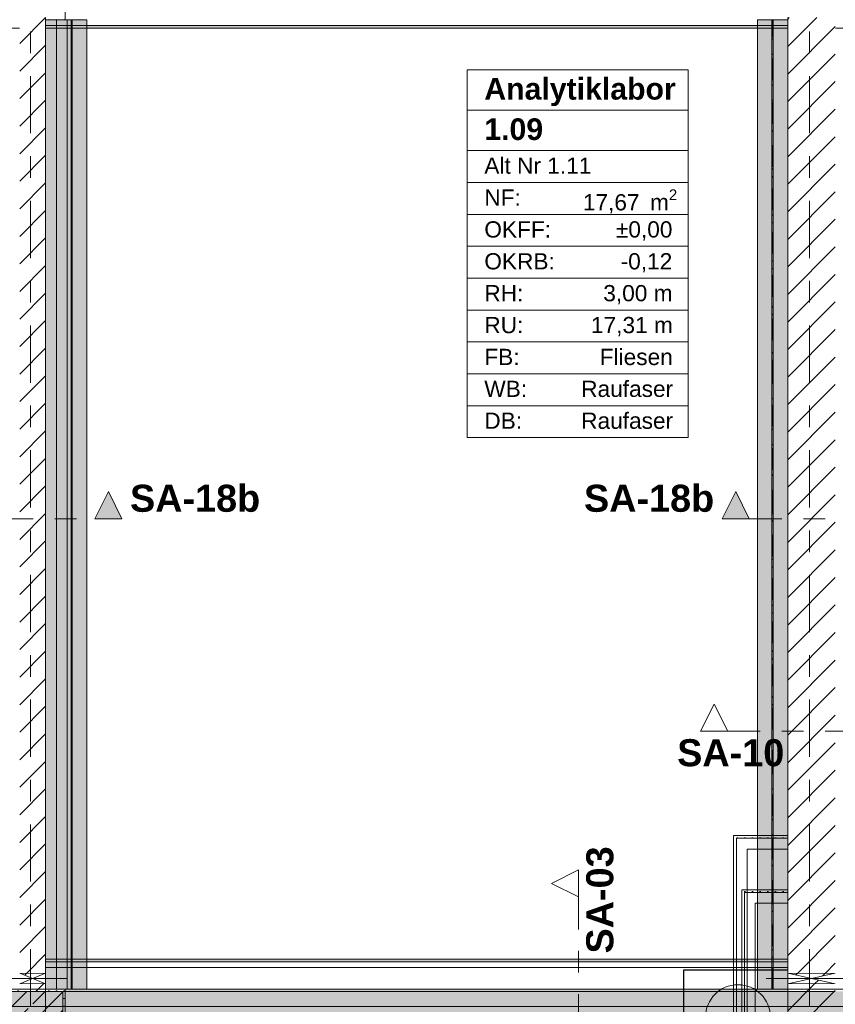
# Model space of a CAD drawing. Header units: metres. Extents: x -3.6 to 84.5, y -11 to 16.8.
# Tile 93 of 256: x 18.5 to 22.2, y 8.4 to 13. Entities that reach past the tile are written whole.
import ezdxf

# ---------------------------------------------------------------- set-up
doc = ezdxf.new("R2010")
doc.units = ezdxf.units.M
doc.header["$MEASUREMENT"] = 0
for name, pattern in [('Achse', [0.2, 0.1, -0.05, 0, -0.05]), ('Schnittlinie', [0.3, 0.15, -0.075, 0, -0.075]), ('Strichlinie doppelt', [0.546806, 0.264583, -0.105833, 0.070556, -0.105833]), ('Wipeout_Contour', [1, 0, -1])]:
    doc.linetypes.add(name, pattern=pattern)
for name, color, linetype in [('154 - Bemaßung_ Beschriftung.Ausbau - Deckenspiegel', 7, 'Continuous'), ('203 - Marker.Schnitt - Ausbaudetail SA', 7, 'Continuous'), ('401 - Zone.Raum_ Raumbegrenzung_ Whg.', 7, 'Continuous'), ('451 - Universal.Achsen Raster', 7, 'Continuous'), ('605 - Struktur.Wand Innen', 7, 'Continuous'), ('607 - Struktur.Stütze', 7, 'Continuous'), ('608 - Struktur.Träger', 7, 'Continuous'), ('612 - Struktur.Stahlbau', 7, 'Continuous'), ('Abbruch_301 - Elemente.Linie', 7, 'Continuous'), ('Abbruch_605 - Struktur.Wand Innen', 7, 'Continuous'), ('Abbruch_606 - Struktur.Wand Innen Ausbau', 7, 'Continuous'), ('Neubau_605 - Struktur.Wand Innen', 7, 'Continuous'), ('Neubau_606 - Struktur.Wand Innen Ausbau', 7, 'Continuous'), ('Neubau_612 - Struktur.Stahlbau', 7, 'Continuous'), ('Neubau_653 - Abdeckung.TB Verkofferung', 7, 'Continuous')]:
    doc.layers.add(name, color=color, linetype=linetype)
doc.styles.add('ERSTELLTER_STIL_1', font='txt')
doc.styles.add('ERSTELLTER_STIL_2', font='txt')
doc.linetypes.add('Abbruch 1', pattern='A,0,[1,2022.0244.A_L5A-PL04.02_iB_Deckenspiegel Erdgeschoss1.Shx,S=0.001984,R=0,X=0,Y=0],-0.25,0', length=0.25)
doc.dimstyles.new('ERSTELLTER_STIL__3', dxfattribs={"dimtxt": 0.1, "dimasz": 0.0532, "dimexe": 0.18, "dimexo": 0.0625, "dimgap": 0, "dimtad": 1, "dimtih": 1, "dimtoh": 1, "dimzin": 0, "dimdsep": 46, "dimtxsty": 'ERSTELLTER_STIL_2', "dimblk": 'ARROWHEAD_2', "dimblk1": 'ARROWHEAD_2', "dimblk2": 'ARROWHEAD_2', "dimcen": 0.09, "dimse1": 1, "dimse2": 1, "dimclrd": 7, "dimclre": 7, "dimclrt": 7, "dimazin": 0, "dimtfac": 1, "dimtdec": 4, "dimtmove": 0, "dimatfit": 3, "dimfxl": 1, "dimtolj": 1, "dimtzin": 0, "dimarcsym": 0})
pattern_1 = [(45, (0, 0), (-0.01767767, 0.01767767), [0, -0.025])]
pattern_2 = [(45, (0, 0), (-0.08485281, 0.08485281), []), (45, (-0.04243, 0.04243), (-0.08485281, 0.08485281), [0.09, -0.03])]
pattern_3 = [(45, (0, 0), (-0.0636396, 0.0636396), [])]
pattern_4 = [(135, (0, 0), (0.053033, 0.053033), []), (135, (-0.01768, -0.01768), (0.053033, 0.053033), [])]

# ---------------------------------------------------------------- blocks, each defined once
blk = doc.blocks.new('*D325')
at = {"layer": '154 - Bemaßung_ Beschriftung.Ausbau - Deckenspiegel', "color": 7, "linetype": 'Continuous', "lineweight": 5}
for p, q in [((15.0102, 8.465), (14.9698, 8.395)), ((14.99, 8.3775), (14.99, 8.4825)), ((33.0698, 8.395), (33.1102, 8.465)), ((33.09, 8.3775), (33.09, 8.4825)), ((14.9558, 8.43), (14.99, 8.43)), ((14.99, 8.43), (33.09, 8.43)), ((33.09, 8.43), (33.1242, 8.43))]:
    blk.add_line(p, q, dxfattribs=at)
at = {"color": 254, "linetype": 'Wipeout_Contour', "lineweight": 0, "ltscale": 102.007669}
blk.add_wipeout([(23.8503, 8.4312), (24.2297, 8.4312), (24.2297, 8.5687), (23.8503, 8.5687)], dxfattribs=at).dxf.layer = '154 - Bemaßung_ Beschriftung.Ausbau - Deckenspiegel'
at = {"layer": '154 - Bemaßung_ Beschriftung.Ausbau - Deckenspiegel', "color": 7, "lineweight": 5, "insert": (23.869, 8.45), "char_height": 0.1, "attachment_point": 7, "style": 'ERSTELLTER_STIL_2'}
blk.add_mtext('\\A1;{\\pql;\\fArial|b0|i0|c0|p38;18,10}', dxfattribs=at)
blk = doc.blocks.new('ARROWHEAD_2')
at = {"color": 0, "linetype": 'Continuous', "lineweight": 0}
for p, q in [((0, 0), (-1, 0)), ((-0.378, -0.655), (0.378, 0.655))]:
    blk.add_line(p, q, dxfattribs=at)

msp = doc.modelspace()

# ---------------------------------------------------------------- hatches: boundary and pattern name
at = {"layer": '203 - Marker.Schnitt - Ausbaudetail SA', "linetype": 'Continuous', "lineweight": 0, "true_color": 0x000000}
for points in [[(18.9525, 10.6844), (18.89, 10.8094), (18.8275, 10.6844)], [(21.7275, 10.6844), (21.8525, 10.6844), (21.79, 10.8094)]]:
    msp.add_hatch(color=18, dxfattribs=at).paths.add_polyline_path(points)
at = {"layer": '607 - Struktur.Stütze', "linetype": 'Continuous', "lineweight": 0, "true_color": 0x000000}
h = msp.add_hatch(dxfattribs=at)
h.set_pattern_fill('Gips_0001', color=18, style=0, pattern_type=2)
h.set_pattern_definition(pattern_1)
h.paths.add_polyline_path([(18.68, 13), (18.6, 13), (18.6, 12.99), (18.69, 12.99), (18.69, 13.445), (18.68, 13.445)])
h = msp.add_hatch(dxfattribs=at)
h.set_pattern_fill('Gips_0001', color=18, style=0, pattern_type=2)
h.set_pattern_definition(pattern_1)
h.paths.add_polyline_path([(18.37, 8.09), (18.69, 8.09), (18.69, 8.51), (18.6, 8.51), (18.6, 8.5), (18.68, 8.5), (18.68, 8.1), (18.38, 8.1), (18.38, 8.5), (18.48, 8.5), (18.48, 8.51), (18.37, 8.51)])
h = msp.add_hatch(dxfattribs=at)
h.set_pattern_fill('Beton__Stahlbeton_0001', color=18, style=0, pattern_type=2)
h.set_pattern_definition(pattern_2)
h.paths.add_polyline_path([(18.38, 8.1), (18.68, 8.1), (18.68, 8.5), (18.38, 8.5)])
at = {"layer": 'Abbruch_605 - Struktur.Wand Innen', "linetype": 'Continuous', "lineweight": 0, "true_color": 0x000000}
h = msp.add_hatch(dxfattribs=at)
h.set_pattern_fill('MW_Ziegel_0001', color=18, style=0, pattern_type=2)
h.set_pattern_definition(pattern_3)
h.paths.add_polyline_path([(18.6, 8.585), (18.48, 8.585), (18.54, 8.56)])
h = msp.add_hatch(dxfattribs=at)
h.set_pattern_fill('MW_Ziegel_0001', color=18, style=0, pattern_type=2)
h.set_pattern_definition(pattern_3)
h.paths.add_polyline_path([(18.48, 8.535), (18.6, 8.535), (18.54, 8.56)])
h = msp.add_hatch(dxfattribs=at)
h.set_pattern_fill('MW_Ziegel_0001', color=18, style=0, pattern_type=2)
h.set_pattern_definition(pattern_3)
h.paths.add_polyline_path([(22.25, 8.585), (22.03, 8.585), (22.14, 8.56)])
h = msp.add_hatch(dxfattribs=at)
h.set_pattern_fill('MW_Ziegel_0001', color=18, style=0, pattern_type=2)
h.set_pattern_definition(pattern_3)
h.paths.add_polyline_path([(22.03, 8.535), (22.25, 8.535), (22.14, 8.56)])
at = {"layer": 'Abbruch_606 - Struktur.Wand Innen Ausbau', "linetype": 'Continuous', "lineweight": 0, "true_color": 0x000000}
h = msp.add_hatch(dxfattribs=at)
h.set_pattern_fill('Gips_0001', color=18, style=0, pattern_type=2)
h.set_pattern_definition(pattern_1)
h.paths.add_polyline_path([(21.7925, 9.22), (21.78, 9.22), (21.7925, 9.2075)])
h = msp.add_hatch(dxfattribs=at)
h.set_pattern_fill('Gips_0001', color=18, style=0, pattern_type=2)
h.set_pattern_definition(pattern_1)
h.paths.add_polyline_path([(21.7925, 9.2075), (21.78, 9.22), (21.78, 9.2075)])
h = msp.add_hatch(dxfattribs=at)
h.set_pattern_fill('Gips_0001', color=18, style=0, pattern_type=2)
h.set_pattern_definition(pattern_1)
h.paths.add_polyline_path([(21.78, 9.2075), (21.78, 8.22), (21.7925, 8.22), (21.7925, 9.2075)])
at = {"layer": 'Neubau_606 - Struktur.Wand Innen Ausbau', "linetype": 'Continuous', "lineweight": 0, "true_color": 0x000000}
h = msp.add_hatch(dxfattribs=at)
h.set_pattern_fill('Gips_0001', color=18, style=0, pattern_type=2)
h.set_pattern_definition(pattern_1)
h.paths.add_polyline_path([(21.83, 8.97), (21.8175, 8.97), (21.83, 8.9575)])
h = msp.add_hatch(dxfattribs=at)
h.set_pattern_fill('Gips_0001', color=18, style=0, pattern_type=2)
h.set_pattern_definition(pattern_1)
h.paths.add_polyline_path([(21.83, 8.9575), (21.8175, 8.97), (21.8175, 8.9575)])
h = msp.add_hatch(dxfattribs=at)
h.set_pattern_fill('Gips_0001', color=18, style=0, pattern_type=2)
h.set_pattern_definition(pattern_1)
h.paths.add_polyline_path([(21.8175, 8.9575), (21.8175, 8.22), (21.83, 8.22), (21.83, 8.9575)])
at = {"layer": 'Neubau_612 - Struktur.Stahlbau', "linetype": 'Continuous', "lineweight": 0, "true_color": 0x000000}
h = msp.add_hatch(dxfattribs=at)
h.set_pattern_fill('Metall__Stahl_0001', color=18, style=0, pattern_type=2)
h.set_pattern_definition(pattern_4)
h.paths.add_polyline_path([(18.7227, 8.51), (18.7227, 12.99), (18.7172, 12.99), (18.7172, 8.51)])
h = msp.add_hatch(dxfattribs=at)
h.set_pattern_fill('Metall__Stahl_0001', color=18, style=0, pattern_type=2)
h.set_pattern_definition(pattern_4)
h.paths.add_polyline_path([(21.9627, 8.51), (21.9627, 12.99), (21.9572, 12.99), (21.9572, 8.51)])
at = {"layer": 'Neubau_653 - Abdeckung.TB Verkofferung', "linetype": 'Continuous', "lineweight": 0, "true_color": 0x3f0000}
msp.add_hatch(color=18, dxfattribs=at).paths.add_polyline_path([(18.6, 12.99), (18.6, 8.51), (18.7, 8.51), (18.7, 12.99)])
at = {"layer": 'Neubau_653 - Abdeckung.TB Verkofferung', "linetype": 'Continuous', "lineweight": 0, "true_color": 0x000000}
h = msp.add_hatch(dxfattribs=at)
h.set_pattern_fill('Gips_0001', color=18, style=0, pattern_type=2)
h.set_pattern_definition(pattern_1)
h.paths.add_polyline_path([(18.6, 12.9505), (22.03, 12.9505), (22.03, 12.963), (18.6, 12.963)])
h = msp.add_hatch(dxfattribs=at)
h.set_pattern_fill('Gips_0001', color=18, style=0, pattern_type=2)
h.set_pattern_definition(pattern_1)
h.paths.add_polyline_path([(22.03, 8.6495), (18.6, 8.6495), (18.6, 8.637), (22.03, 8.637)])

# ---------------------------------------------------------------- linework, layer by layer
at = {"layer": '203 - Marker.Schnitt - Ausbaudetail SA', "color": 7, "linetype": 'Continuous', "lineweight": 13, "flags": 128}
for points in [[(18.9525, 10.6844), (18.8275, 10.6844), (18.89, 10.8094)], [(21.7275, 10.6844), (21.8525, 10.6844), (21.79, 10.8094)]]:
    msp.add_lwpolyline(points, close=True, dxfattribs=at)
at = {"layer": '401 - Zone.Raum_ Raumbegrenzung_ Whg.', "color": 7, "linetype": 'Continuous', "lineweight": 9}
for p, q in [((21.5701, 12.7583), (20.549, 12.7583)), ((20.549, 12.7583), (20.549, 11.0591)), ((20.549, 12.7583), (21.5701, 12.7583)), ((20.549, 12.5716), (20.549, 12.7583)), ((21.5701, 11.0591), (21.5701, 12.7583)), ((21.5701, 12.7583), (21.5701, 12.5716)), ((21.5701, 12.5716), (20.549, 12.5716)), ((20.549, 12.5716), (21.5701, 12.5716)), ((20.549, 12.385), (20.549, 12.5716)), ((21.5701, 12.5716), (21.5701, 12.385)), ((21.5701, 12.385), (20.549, 12.385)), ((20.549, 12.385), (21.5701, 12.385)), ((20.549, 12.2377), (20.549, 12.385)), ((21.5701, 12.385), (21.5701, 12.2377)), ((21.5701, 12.2377), (20.549, 12.2377)), ((20.549, 12.2377), (21.5701, 12.2377)), ((20.549, 12.0904), (20.549, 12.2377)), ((21.5701, 12.2377), (21.5701, 12.0904)), ((21.5701, 12.0904), (20.549, 12.0904)), ((20.549, 12.0904), (21.5701, 12.0904)), ((20.549, 11.9431), (20.549, 12.0904)), ((21.5701, 12.0904), (21.5701, 11.9431)), ((21.5701, 11.9431), (20.549, 11.9431)), ((20.549, 11.9431), (21.5701, 11.9431)), ((20.549, 11.7958), (20.549, 11.9431)), ((21.5701, 11.9431), (21.5701, 11.7958)), ((21.5701, 11.7958), (20.549, 11.7958)), ((20.549, 11.7958), (21.5701, 11.7958)), ((20.549, 11.6484), (20.549, 11.7958)), ((21.5701, 11.7958), (21.5701, 11.6484)), ((21.5701, 11.6484), (20.549, 11.6484)), ((20.549, 11.6484), (21.5701, 11.6484)), ((20.549, 11.5011), (20.549, 11.6484)), ((21.5701, 11.6484), (21.5701, 11.5011)), ((21.5701, 11.5011), (20.549, 11.5011)), ((20.549, 11.5011), (21.5701, 11.5011)), ((20.549, 11.3538), (20.549, 11.5011)), ((21.5701, 11.5011), (21.5701, 11.3538)), ((21.5701, 11.3538), (20.549, 11.3538)), ((20.549, 11.3538), (21.5701, 11.3538)), ((20.549, 11.2065), (20.549, 11.3538)), ((21.5701, 11.3538), (21.5701, 11.2065)), ((21.5701, 11.2065), (20.549, 11.2065)), ((20.549, 11.2065), (21.5701, 11.2065)), ((20.549, 11.0591), (20.549, 11.2065)), ((21.5701, 11.2065), (21.5701, 11.0591)), ((20.549, 11.0591), (21.5701, 11.0591)), ((21.5701, 11.0591), (20.549, 11.0591))]:
    msp.add_line(p, q, dxfattribs=at)
at = {"layer": '607 - Struktur.Stütze', "color": 7, "linetype": 'Continuous', "lineweight": 5, "flags": 128}
for points in [[(18.6, 12.99), (18.69, 12.99), (18.69, 13.445)], [(18.48, 8.51), (18.37, 8.51), (18.37, 8.09), (18.69, 8.09), (18.69, 8.51), (18.6, 8.51)]]:
    msp.add_lwpolyline(points, dxfattribs=at)
at = {"layer": '607 - Struktur.Stütze', "color": 7, "linetype": 'Continuous', "lineweight": 13, "flags": 128}
msp.add_lwpolyline([(18.38, 8.1), (18.68, 8.1), (18.68, 8.5), (18.38, 8.5)], close=True, dxfattribs=at)
at = {"layer": '608 - Struktur.Träger', "color": 7, "linetype": 'Continuous', "lineweight": 5}
msp.add_line((18.69, 8.51), (18.69, 8.5), dxfattribs=at)
at = {"layer": 'Abbruch_301 - Elemente.Linie', "color": 7, "linetype": 'Abbruch 1', "lineweight": 25}
msp.add_line((21.55, 8.22), (21.55, 8.6), dxfattribs=at)
at = {"layer": 'Abbruch_301 - Elemente.Linie', "color": 7, "linetype": 'Abbruch 1', "lineweight": 18}
msp.add_circle((21.8, 8.3812), 0.15, dxfattribs=at)
at = {"layer": 'Abbruch_605 - Struktur.Wand Innen', "color": 160, "linetype": 'Abbruch 1', "lineweight": 5, "true_color": 0x3232ff}
for p, q in [((18.38, 8.56), (18.7, 8.56)), ((18.38, 8.56), (18.7, 8.56)), ((21.93, 8.56), (22.35, 8.56)), ((21.93, 8.56), (22.35, 8.56))]:
    msp.add_line(p, q, dxfattribs=at)
at = {"layer": 'Abbruch_605 - Struktur.Wand Innen', "color": 7, "linetype": 'Abbruch 1', "lineweight": 18}
for p, q in [((18.6, 8.585), (18.48, 8.585)), ((22.25, 8.585), (22.03, 8.585)), ((18.48, 8.535), (18.6, 8.535)), ((22.03, 8.535), (22.25, 8.535))]:
    msp.add_line(p, q, dxfattribs=at)
at = {"layer": 'Abbruch_605 - Struktur.Wand Innen', "color": 7, "linetype": 'Abbruch 1', "lineweight": 18, "flags": 128}
for points in [[(18.6, 8.535), (18.6, 8.585)], [(22.03, 8.585), (22.03, 8.535)]]:
    msp.add_lwpolyline(points, dxfattribs=at)
at = {"layer": 'Abbruch_606 - Struktur.Wand Innen Ausbau', "color": 7, "linetype": 'Abbruch 1', "lineweight": 5}
for p, q in [((21.8425, 9.2075), (21.7925, 9.2075)), ((21.7925, 9.2075), (21.7925, 9.1575)), ((21.8425, 9.2075), (21.7925, 9.2075)), ((21.7925, 9.1575), (21.7925, 8.22))]:
    msp.add_line(p, q, dxfattribs=at)
at = {"layer": 'Abbruch_606 - Struktur.Wand Innen Ausbau', "color": 7, "linetype": 'Abbruch 1', "lineweight": 5, "flags": 128}
for points in [[(21.78, 9.22), (21.7925, 9.22)], [(21.78, 9.22), (21.78, 8.22)], [(21.8425, 8.22), (21.8425, 9.1575)]]:
    msp.add_lwpolyline(points, dxfattribs=at)
at = {"layer": 'Neubau_605 - Struktur.Wand Innen', "color": 1, "linetype": 'Continuous', "lineweight": 9}
for p, q in [((18.48, 8.535), (18.6, 8.585)), ((18.48, 8.585), (18.6, 8.535)), ((22.03, 8.535), (22.25, 8.585)), ((22.03, 8.585), (22.25, 8.535))]:
    msp.add_line(p, q, dxfattribs=at)
at = {"layer": 'Neubau_606 - Struktur.Wand Innen Ausbau', "color": 1, "linetype": 'Continuous', "lineweight": 5}
for p, q in [((21.88, 8.9575), (21.83, 8.9575)), ((21.83, 8.9575), (21.83, 8.9075)), ((21.88, 8.9575), (21.83, 8.9575)), ((21.83, 8.9075), (21.83, 8.22))]:
    msp.add_line(p, q, dxfattribs=at)
at = {"layer": 'Neubau_606 - Struktur.Wand Innen Ausbau', "color": 1, "linetype": 'Continuous', "lineweight": 5, "flags": 128}
for points in [[(21.8175, 8.97), (21.83, 8.97)], [(21.8175, 8.97), (21.8175, 8.22)], [(21.88, 8.22), (21.88, 8.9075)]]:
    msp.add_lwpolyline(points, dxfattribs=at)
at = {"layer": 'Neubau_612 - Struktur.Stahlbau', "color": 1, "linetype": 'Continuous', "lineweight": 13}
for p, q in [((18.65, 8.51), (18.65, 12.99)), ((18.79, 12.99), (18.65, 12.99)), ((18.79, 8.51), (18.79, 12.99)), ((21.89, 8.51), (21.89, 12.99)), ((18.79, 8.51), (18.65, 8.51))]:
    msp.add_line(p, q, dxfattribs=at)
at = {"layer": 'Neubau_612 - Struktur.Stahlbau', "color": 1, "linetype": 'Continuous', "lineweight": 9}
for p, q in [((18.7227, 12.99), (18.7172, 12.99)), ((18.7172, 12.99), (18.7172, 8.51)), ((18.7227, 12.99), (18.7227, 8.51)), ((21.9627, 12.99), (21.9572, 12.99)), ((21.9572, 12.99), (21.9572, 8.51)), ((21.9627, 12.99), (21.9627, 8.51)), ((18.7227, 8.51), (18.7172, 8.51)), ((21.9627, 8.51), (21.9572, 8.51))]:
    msp.add_line(p, q, dxfattribs=at)
at = {"layer": 'Neubau_612 - Struktur.Stahlbau', "color": 1, "linetype": 'Achse', "lineweight": 9}
for p, q in [((18.72, 8.51), (18.72, 12.99)), ((21.96, 8.51), (21.96, 12.99))]:
    msp.add_line(p, q, dxfattribs=at)
at = {"layer": 'Neubau_653 - Abdeckung.TB Verkofferung', "color": 1, "linetype": 'Continuous', "lineweight": 9}
for p, q in [((15.15, 12.9505), (25.66, 12.9505)), ((22.03, 8.6495), (18.6, 8.6495)), ((18.6, 8.6495), (18.6, 8.22)), ((22.03, 8.6495), (22.03, 8.22))]:
    msp.add_line(p, q, dxfattribs=at)
at = {"layer": 'Neubau_653 - Abdeckung.TB Verkofferung', "color": 1, "linetype": 'Continuous', "lineweight": 5}
for p, q in [((22.03, 12.963), (18.6, 12.963)), ((22.03, 12.9505), (18.6, 12.9505)), ((22.03, 8.6495), (18.6, 8.6495)), ((22.03, 8.637), (18.6, 8.637)), ((22.03, 8.61), (18.6, 8.61)), ((22.03, 8.51), (18.6, 8.51))]:
    msp.add_line(p, q, dxfattribs=at)
at = {"layer": 'Neubau_653 - Abdeckung.TB Verkofferung', "color": 1, "linetype": 'Continuous', "lineweight": 5, "flags": 128}
for points in [[(18.6, 12.99), (18.6, 12.963), (18.6, 12.9505)], [(22.03, 12.99), (22.03, 12.963), (22.03, 12.9505)], [(18.6, 8.6495), (18.6, 8.637), (18.6, 8.61), (18.6, 8.51)], [(22.03, 8.6495), (22.03, 8.637), (22.03, 8.61), (22.03, 8.51)]]:
    msp.add_lwpolyline(points, dxfattribs=at)
at = {"layer": 'Neubau_653 - Abdeckung.TB Verkofferung', "color": 1, "linetype": 'Continuous', "lineweight": 9, "flags": 128}
for points in [[(18.6, 12.99), (18.6, 8.51)], [(18.7, 12.99), (18.6, 12.99)], [(18.7, 8.51), (18.7, 12.99)], [(18.6, 8.51), (18.7, 8.51)]]:
    msp.add_lwpolyline(points, dxfattribs=at)

# ---------------------------------------------------------------- texts
at = {"layer": '203 - Marker.Schnitt - Ausbaudetail SA', "color": 7, "lineweight": 13, "char_height": 0.125, "style": 'ERSTELLTER_STIL_1'}
for s, insert, attachment_point in [('\\A1;{\\pql;\\pt0;\\fArial|b1|i0|c0|p38;SA-18b}', (18.99, 10.7144), 7), ('\\A1;{\\pqr;\\pt0;\\fArial|b1|i0|c0|p38;SA-18b}', (21.69, 10.7144), 9)]:
    msp.add_mtext(s, dxfattribs=dict(at, insert=insert, attachment_point=attachment_point))
at = {"layer": '203 - Marker.Schnitt - Ausbaudetail SA', "color": 7, "lineweight": 13, "insert": (21.2258, 8.6754), "char_height": 0.125, "attachment_point": 7, "rotation": 90, "style": 'ERSTELLTER_STIL_1'}
msp.add_mtext('\\A1;{\\pql;\\pt0;\\fArial|b1|i0|c0|p38;SA-03}', dxfattribs=at)
at = {"layer": '401 - Zone.Raum_ Raumbegrenzung_ Whg.', "color": 7, "lineweight": 9, "attachment_point": 1}
for s, insert, char_height, style in [('\\A1;{\\pqj;\\pt0;\\fArial|b1|i0|c0|p38;}', (21.4916, 12.7435), 0.1, 'ERSTELLTER_STIL_1'), ('\\A1;{\\pqj;\\pt0;\\fArial|b1|i0|c0|p38;Analytiklabor}', (20.6276, 12.7207), 0.1, 'ERSTELLTER_STIL_1'), ('\\A1;{\\pqj;\\pt0;\\fArial|b1|i0|c0|p38;}', (21.4916, 12.5569), 0.1, 'ERSTELLTER_STIL_1'), ('\\A1;{\\pql;\\pt0;\\fArial|b1|i0|c0|p38;1.09}', (20.6276, 12.5341), 0.1, 'ERSTELLTER_STIL_1'), ('\\A1;{\\pqj;\\pt0;\\fArial|b0|i0|c0|p38;Alt Nr 1.11}', (20.6276, 12.3532), 0.075, 'ERSTELLTER_STIL_2'), ('\\A1;{\\pqj;\\pt0;\\fArial|b0|i0|c0|p38;}', (21.4916, 12.3703), 0.075, 'ERSTELLTER_STIL_2'), ('\\A1;{\\pqj;\\pt0;\\fArial|b0|i0|c0|p38;NF: }', (20.6276, 12.2058), 0.075, 'ERSTELLTER_STIL_2'), ('\\A1;{\\pqj;\\pt0;\\fArial|b0|i0|c0|p38;OKFF: }', (20.6276, 12.0585), 0.075, 'ERSTELLTER_STIL_2'), ('\\A1;{\\pql;\\pt0,0.05;\\fArial|b0|i0|c0|p38;17,67\\fArial|b0|i0|c0|p38;\\A1{\\H.66x;\\S^  ;}\\fArial|b0|i0|c0|p38; m\\fArial|b0|i0|c0|p38;\\A1{\\H.66x;\\S2^  ;}}', (21.083, 12.2058), 0.075, 'ERSTELLTER_STIL_2'), ('\\A1;{\\pqj;\\pt0;\\fArial|b0|i0|c0|p38;±0,00}', (21.2358, 12.0585), 0.075, 'ERSTELLTER_STIL_2'), ('\\A1;{\\pqj;\\pt0;\\fArial|b0|i0|c0|p38;OKRB: }', (20.6276, 11.9112), 0.075, 'ERSTELLTER_STIL_2'), ('\\A1;{\\pqj;\\pt0;\\fArial|b0|i0|c0|p38;-0,12}', (21.2577, 11.9112), 0.075, 'ERSTELLTER_STIL_2'), ('\\A1;{\\pqj;\\pt0;\\fArial|b0|i0|c0|p38;RH: }', (20.6276, 11.7639), 0.075, 'ERSTELLTER_STIL_2'), ('\\A1;{\\pqj;\\pt0;\\fArial|b0|i0|c0|p38;3,00 m}', (21.1775, 11.7639), 0.075, 'ERSTELLTER_STIL_2'), ('\\A1;{\\pqj;\\pt0;\\fArial|b0|i0|c0|p38;RU: }', (20.6276, 11.6166), 0.075, 'ERSTELLTER_STIL_2'), ('\\A1;{\\pqj;\\pt0;\\fArial|b0|i0|c0|p38;17,31 m}', (21.1206, 11.6166), 0.075, 'ERSTELLTER_STIL_2'), ('\\A1;{\\pqj;\\pt0;\\fArial|b0|i0|c0|p38;FB: }', (20.6276, 11.4692), 0.075, 'ERSTELLTER_STIL_2'), ('\\A1;{\\pqj;\\pt0;\\fArial|b0|i0|c0|p38;Fliesen}', (21.1611, 11.4692), 0.075, 'ERSTELLTER_STIL_2'), ('\\A1;{\\pqj;\\pt0;\\fArial|b0|i0|c0|p38;WB: }', (20.6276, 11.3219), 0.075, 'ERSTELLTER_STIL_2'), ('\\A1;{\\pqj;\\pt0;\\fArial|b0|i0|c0|p38;Raufaser}', (21.0753, 11.3219), 0.075, 'ERSTELLTER_STIL_2'), ('\\A1;{\\pqj;\\pt0;\\fArial|b0|i0|c0|p38;DB: }', (20.6276, 11.1746), 0.075, 'ERSTELLTER_STIL_2'), ('\\A1;{\\pqj;\\pt0;\\fArial|b0|i0|c0|p38;Raufaser}', (21.0753, 11.1746), 0.075, 'ERSTELLTER_STIL_2')]:
    msp.add_mtext(s, dxfattribs=dict(at, insert=insert, char_height=char_height, style=style))

# ---------------------------------------------------------------- next in the draw order: wipeouts: each hides what was drawn before it
at = {"color": 254, "linetype": 'Wipeout_Contour', "lineweight": 0, "ltscale": 86.081943}
msp.add_wipeout([(18.6, 13), (18.48, 13), (18.48, 8.585), (18.6, 8.585)], dxfattribs=at).dxf.layer = '605 - Struktur.Wand Innen'
at = {"color": 254, "linetype": 'Wipeout_Contour', "lineweight": 0, "ltscale": 98.788409}
msp.add_wipeout([(22.03, 13), (22.03, 8.585), (22.25, 8.585), (22.25, 13)], dxfattribs=at).dxf.layer = '605 - Struktur.Wand Innen'
at = {"color": 254, "linetype": 'Wipeout_Contour', "lineweight": 0, "ltscale": 81.633387}
msp.add_wipeout([(18.48, 8.5), (18.6, 8.5), (18.6, 8.535), (18.48, 8.535)], dxfattribs=at).dxf.layer = '605 - Struktur.Wand Innen'
at = {"color": 254, "linetype": 'Wipeout_Contour', "lineweight": 0, "ltscale": 94.703473}
msp.add_wipeout([(22.03, 8.22), (22.25, 8.22), (22.25, 8.535), (22.03, 8.535)], dxfattribs=at).dxf.layer = '605 - Struktur.Wand Innen'

# ---------------------------------------------------------------- next in the draw order: hatches: boundary and pattern name
at = {"layer": '605 - Struktur.Wand Innen', "linetype": 'Continuous', "lineweight": 0, "true_color": 0x000000}
h = msp.add_hatch(dxfattribs=at)
h.set_pattern_fill('MW_Ziegel_0001', color=18, style=0, pattern_type=2)
h.set_pattern_definition(pattern_3)
h.paths.add_polyline_path([(18.6, 13), (18.48, 13), (18.48, 8.585), (18.6, 8.585)])
h = msp.add_hatch(dxfattribs=at)
h.set_pattern_fill('MW_Ziegel_0001', color=18, style=0, pattern_type=2)
h.set_pattern_definition(pattern_3)
h.paths.add_polyline_path([(22.03, 13), (22.03, 8.585), (22.25, 8.585), (22.25, 13)])
h = msp.add_hatch(dxfattribs=at)
h.set_pattern_fill('MW_Ziegel_0001', color=18, style=0, pattern_type=2)
h.set_pattern_definition(pattern_3)
h.paths.add_polyline_path([(18.48, 8.5), (18.6, 8.5), (18.6, 8.535), (18.48, 8.535)])
h = msp.add_hatch(dxfattribs=at)
h.set_pattern_fill('MW_Ziegel_0001', color=18, style=0, pattern_type=2)
h.set_pattern_definition(pattern_3)
h.paths.add_polyline_path([(22.03, 8.22), (22.25, 8.22), (22.25, 8.535), (22.03, 8.535)])
at = {"layer": '608 - Struktur.Träger', "linetype": 'Continuous', "lineweight": 0, "true_color": 0x000000}
h = msp.add_hatch(dxfattribs=at)
h.set_pattern_fill('Gips_0001', color=18, style=0, pattern_type=2)
h.set_pattern_definition(pattern_1)
h.paths.add_polyline_path([(18.69, 8.51), (18.69, 8.5), (22.03, 8.5), (22.03, 8.51)])
h = msp.add_hatch(dxfattribs=at)
h.set_pattern_fill('Beton__Stahlbeton_0001', color=18, style=0, pattern_type=2)
h.set_pattern_definition(pattern_2)
h.paths.add_polyline_path([(0.69, 8.5), (0.38, 8.5), (0.38, 8.1), (0.69, 8.1), (7.57, 8.1), (7.89, 8.1), (11.17, 8.1), (11.49, 8.1), (14.77, 8.1), (15.09, 8.1), (18.37, 8.1), (18.69, 8.1), (25.57, 8.1), (25.89, 8.1), (32.77, 8.1), (33.09, 8.1), (39.97, 8.1), (40.29, 8.1), (47.17, 8.1), (47.49, 8.1), (50.77, 8.1), (51.09, 8.1), (54.37, 8.1), (54.69, 8.1), (61.57, 8.1), (61.88, 8.1), (61.88, 8.5), (61.57, 8.5), (58.08, 8.5), (58.03, 8.5), (54.69, 8.5), (54.37, 8.5), (51.09, 8.5), (50.77, 8.5), (47.49, 8.5), (47.17, 8.5), (43.8, 8.5), (43.65, 8.5), (40.29, 8.5), (39.97, 8.5), (36.59, 8.5), (36.4575, 8.5), (33.09, 8.5), (32.77, 8.5), (29.3875, 8.5), (29.255, 8.5), (25.89, 8.5), (25.57, 8.5), (22.25, 8.5), (22.03, 8.5), (18.69, 8.5), (18.37, 8.5), (15.09, 8.5), (14.77, 8.5), (11.49, 8.5), (11.17, 8.5), (7.89, 8.5), (7.57, 8.5)])
at = {"layer": 'Abbruch_606 - Struktur.Wand Innen Ausbau', "linetype": 'Continuous', "lineweight": 0, "true_color": 0x000000}
h = msp.add_hatch(dxfattribs=at)
h.set_pattern_fill('Gips_0001', color=18, style=0, pattern_type=2)
h.set_pattern_definition(pattern_1)
h.paths.add_polyline_path([(21.7925, 9.2075), (22.03, 9.2075), (22.03, 9.22), (21.7925, 9.22)])
at = {"layer": 'Neubau_606 - Struktur.Wand Innen Ausbau', "linetype": 'Continuous', "lineweight": 0, "true_color": 0x000000}
h = msp.add_hatch(dxfattribs=at)
h.set_pattern_fill('Gips_0001', color=18, style=0, pattern_type=2)
h.set_pattern_definition(pattern_1)
h.paths.add_polyline_path([(21.83, 8.9575), (22.03, 8.9575), (22.03, 8.97), (21.83, 8.97)])

# ---------------------------------------------------------------- next in the draw order: linework, layer by layer
at = {"layer": '203 - Marker.Schnitt - Ausbaudetail SA', "color": 7, "linetype": 'Schnittlinie', "lineweight": 13}
for p, q in [((18.3925, 10.6844), (18.8275, 10.6844)), ((21.8525, 10.6844), (22.2875, 10.6844)), ((21.7525, 9.7021), (22.5975, 9.7021))]:
    msp.add_line(p, q, dxfattribs=at)
at = {"layer": '605 - Struktur.Wand Innen', "color": 7, "linetype": 'Continuous', "lineweight": 18, "flags": 128}
for points in [[(18.6, 8.585), (18.6, 13)], [(22.03, 13), (22.03, 8.585)], [(18.6, 8.5), (18.6, 8.535)], [(22.03, 8.535), (22.03, 8.22)]]:
    msp.add_lwpolyline(points, dxfattribs=at)
at = {"layer": '608 - Struktur.Träger', "color": 7, "linetype": 'Continuous', "lineweight": 13}
for p, q in [((0.38, 8.51), (61.88, 8.51)), ((18.69, 8.5), (18.37, 8.5)), ((22.03, 8.5), (18.69, 8.5)), ((22.25, 8.5), (22.03, 8.5))]:
    msp.add_line(p, q, dxfattribs=at)
at = {"layer": '608 - Struktur.Träger', "color": 7, "linetype": 'Continuous', "lineweight": 5}
for q in [(18.69, 8.51), (22.03, 8.5)]:
    msp.add_line((22.03, 8.51), q, dxfattribs=at)
at = {"layer": 'Abbruch_301 - Elemente.Linie', "color": 7, "linetype": 'Abbruch 1', "lineweight": 25}
msp.add_line((21.55, 8.6), (22.03, 8.6), dxfattribs=at)
at = {"layer": 'Abbruch_606 - Struktur.Wand Innen Ausbau', "color": 7, "linetype": 'Abbruch 1', "lineweight": 5}
msp.add_line((22.03, 9.2075), (21.8425, 9.2075), dxfattribs=at)
at = {"layer": 'Abbruch_606 - Struktur.Wand Innen Ausbau', "color": 7, "linetype": 'Abbruch 1', "lineweight": 5, "flags": 128}
for points in [[(22.03, 9.22), (21.7925, 9.22)], [(22.03, 9.22), (22.03, 9.2075)], [(22.03, 9.2075), (22.03, 9.1575)], [(21.8425, 9.1575), (22.03, 9.1575)]]:
    msp.add_lwpolyline(points, dxfattribs=at)
at = {"layer": 'Neubau_606 - Struktur.Wand Innen Ausbau', "color": 1, "linetype": 'Continuous', "lineweight": 5}
msp.add_line((22.03, 8.9575), (21.88, 8.9575), dxfattribs=at)
at = {"layer": 'Neubau_606 - Struktur.Wand Innen Ausbau', "color": 1, "linetype": 'Continuous', "lineweight": 5, "flags": 128}
for points in [[(22.03, 8.97), (21.83, 8.97)], [(22.03, 8.97), (22.03, 8.9575)], [(22.03, 8.9575), (22.03, 8.9075)], [(21.88, 8.9075), (22.03, 8.9075)]]:
    msp.add_lwpolyline(points, dxfattribs=at)
at = {"layer": 'Neubau_612 - Struktur.Stahlbau', "color": 1, "linetype": 'Continuous', "lineweight": 13}
for p, q in [((22.03, 12.99), (21.89, 12.99)), ((22.03, 8.51), (22.03, 12.99)), ((22.03, 8.51), (21.89, 8.51))]:
    msp.add_line(p, q, dxfattribs=at)

# ---------------------------------------------------------------- next in the draw order: texts
at = {"layer": '203 - Marker.Schnitt - Ausbaudetail SA', "color": 7, "lineweight": 13, "insert": (22.014, 9.5388), "char_height": 0.125, "attachment_point": 9, "style": 'ERSTELLTER_STIL_1'}
msp.add_mtext('\\A1;{\\pqr;\\pt0;\\fArial|b1|i0|c0|p38;SA-10}', dxfattribs=at)

# ---------------------------------------------------------------- next in the draw order: dimensions: what is measured, and where the dimension line sits
at = {"layer": '154 - Bemaßung_ Beschriftung.Ausbau - Deckenspiegel', "color": 7, "linetype": 'Continuous', "lineweight": 5}
dim = msp.add_linear_dim(base=(33.09, 8.43), p1=(14.99, 8.09), p2=(33.09, 8.09), dimstyle='ERSTELLTER_STIL__3', dxfattribs=at)
dim.commit()
dim.dimension.update_dxf_attribs({"geometry": '*D325', "text_midpoint": (24.037, 8.5), "dimtype": 160})

# ---------------------------------------------------------------- next in the draw order: wipeouts: each hides what was drawn before it
at = {"color": 254, "linetype": 'Wipeout_Contour', "lineweight": 0, "ltscale": 71.141072}
msp.add_wipeout([(21.6275, 9.7021), (21.7525, 9.7021), (21.69, 9.8271)], dxfattribs=at).dxf.layer = '203 - Marker.Schnitt - Ausbaudetail SA'

# ---------------------------------------------------------------- next in the draw order: hatches: boundary and pattern name
at = {"layer": '612 - Struktur.Stahlbau', "linetype": 'Continuous', "lineweight": 0, "true_color": 0x30307f}
for points in [[(18.65, 12.99), (18.79, 12.99), (18.79, 8.51), (18.65, 8.51)], [(21.89, 12.99), (22.03, 12.99), (22.03, 8.51), (21.89, 8.51)]]:
    msp.add_hatch(color=177, dxfattribs=at).paths.add_polyline_path(points)

# ---------------------------------------------------------------- next in the draw order: linework, layer by layer
at = {"layer": '203 - Marker.Schnitt - Ausbaudetail SA', "color": 7, "linetype": 'Schnittlinie', "lineweight": 13}
msp.add_line((21.0625, 8.937), (21.0625, 7.8025), dxfattribs=at)
at = {"layer": '203 - Marker.Schnitt - Ausbaudetail SA', "color": 7, "linetype": 'Continuous', "lineweight": 13, "flags": 128}
msp.add_lwpolyline([(21.6275, 9.7021), (21.7525, 9.7021), (21.69, 9.8271)], close=True, dxfattribs=at)
at = {"layer": '451 - Universal.Achsen Raster', "color": 160, "linetype": 'Strichlinie doppelt', "lineweight": 9, "true_color": 0x3232ff}
for p, q in [((18.53, -10.585), (18.53, 16.355)), ((22.13, -10.585), (22.13, 16.355))]:
    msp.add_line(p, q, dxfattribs=at)

# ---------------------------------------------------------------- next in the draw order: wipeouts: each hides what was drawn before it
at = {"color": 254, "linetype": 'Wipeout_Contour', "lineweight": 0, "ltscale": 68.148365}
msp.add_wipeout([(21.0625, 9.062), (20.9375, 8.9995), (21.0625, 8.937)], dxfattribs=at).dxf.layer = '203 - Marker.Schnitt - Ausbaudetail SA'

# ---------------------------------------------------------------- next in the draw order: linework, layer by layer
at = {"layer": '203 - Marker.Schnitt - Ausbaudetail SA', "color": 7, "linetype": 'Continuous', "lineweight": 13, "flags": 128}
msp.add_lwpolyline([(21.0625, 9.062), (21.0625, 8.937), (20.9375, 8.9995)], close=True, dxfattribs=at)

doc.saveas('drawing.dxf')
